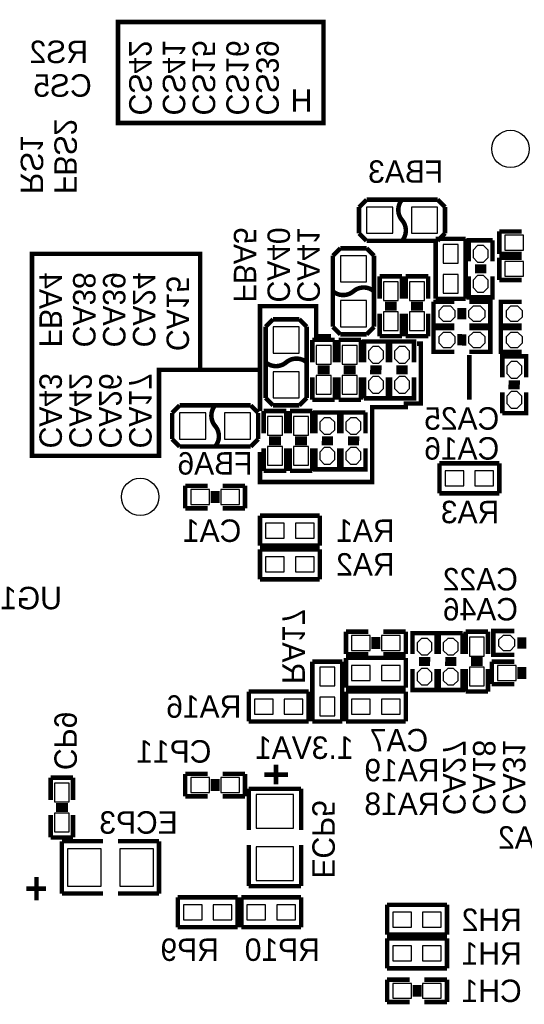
# Model space of a CAD drawing. Extents: x -225 to 585, y -158 to 406.
# Tile 26 of 47: x 26 to 43, y 30 to 63. Entities that reach past the tile are written whole.
import ezdxf

# ---------------------------------------------------------------- set-up
doc = ezdxf.new("R2010")
doc.units = 0
for name, color, linetype in [('BOARD_GEOMETRY_SILKSCREEN_B', 1, 'CONTINUOUS'), ('PACKAGE_GEOMETRY_SILKSCREEN_B', 4, 'CONTINUOUS'), ('PIN_B', 5, 'CONTINUOUS'), ('REF_DES_SILKSCREEN_B', 6, 'CONTINUOUS')]:
    doc.layers.add(name, color=color, linetype=linetype)

msp = doc.modelspace()

# ---------------------------------------------------------------- linework, layer by layer
at = {"layer": 'BOARD_GEOMETRY_SILKSCREEN_B', "const_width": 0.1524}
for points in [[(35.687, 63.119), (28.956, 63.119), (28.956, 59.69), (35.941, 59.69), (35.941, 63.119), (35.687, 63.119)], [(31.623, 55.245), (26.035, 55.245), (26.035, 48.387), (30.353, 48.387), (30.353, 51.308), (31.75, 51.308), (31.75, 55.245), (31.623, 55.245)], [(33.782, 51.308), (33.782, 53.467), (35.687, 53.467), (35.687, 52.451), (36.195, 52.451)], [(33.782, 48.514), (33.782, 47.498), (37.592, 47.498), (37.592, 50.038), (38.735, 50.038), (38.735, 50.165), (39.243, 50.165), (39.243, 52.197), (39.116, 52.197)], [(40.894, 51.816), (40.894, 50.292)], [(31.75, 51.308), (33.782, 51.308), (33.782, 49.911)]]:
    msp.add_lwpolyline(points, dxfattribs=at)
at = {"layer": 'PACKAGE_GEOMETRY_SILKSCREEN_B', "const_width": 0.1524}
for points in [[(37.1475, 56.8325), (37.4015, 57.0865)], [(37.4015, 57.0865), (39.8145, 57.0865)], [(39.8145, 57.0865), (40.0685, 56.8325)], [(37.1475, 55.9435), (37.1475, 56.8325)], [(40.0685, 56.8325), (40.0685, 55.9435)], [(37.4015, 55.6895), (37.1475, 55.9435)], [(39.751, 55.753), (40.767, 55.753)], [(39.751, 53.721), (39.751, 55.753)], [(40.0685, 55.9435), (39.8145, 55.6895)], [(40.767, 55.753), (40.767, 53.721)], [(41.91, 56.007), (41.91, 55.245)], [(42.672, 56.007), (41.91, 56.007)], [(36.2585, 55.1815), (36.5125, 55.4355)], [(36.5125, 55.4355), (37.4015, 55.4355)], [(39.8145, 55.6895), (37.4015, 55.6895)], [(37.4015, 55.4355), (37.6555, 55.1815)], [(40.8686, 54.991), (40.8686, 55.7022), (41.6814, 55.7022)], [(41.6814, 55.7022), (41.6814, 54.991)], [(36.2585, 52.7685), (36.2585, 55.1815)], [(37.6555, 55.1815), (37.6555, 52.7685)], [(41.91, 55.245), (42.672, 55.245)], [(41.91, 55.118), (41.91, 54.356)], [(42.672, 55.118), (41.91, 55.118)], [(41.08958, 54.8132), (41.47058, 54.8132)], [(37.846, 54.483), (37.846, 53.721)], [(38.608, 54.483), (37.846, 54.483)], [(38.608, 53.721), (38.608, 54.483)], [(38.735, 54.483), (38.735, 53.721)], [(39.497, 54.483), (38.735, 54.483)], [(39.497, 53.721), (39.497, 54.483)], [(41.6814, 54.483), (41.6814, 53.7718), (40.8686, 53.7718), (40.8686, 54.483)], [(41.0845, 54.6608), (41.4655, 54.6608)], [(41.91, 54.356), (42.672, 54.356)], [(38.4302, 53.5432), (38.0238, 53.5432)], [(39.3192, 53.5432), (38.9128, 53.5432)], [(40.386, 52.8066), (39.6748, 52.8066), (39.6748, 53.6194)], [(39.6748, 53.6194), (40.386, 53.6194)], [(40.767, 53.721), (39.751, 53.721)], [(40.5638, 53.02758), (40.5638, 53.40858)], [(40.894, 53.6194), (41.6052, 53.6194), (41.6052, 52.8066), (40.894, 52.8066)], [(42.672, 52.8066), (41.9608, 52.8066), (41.9608, 53.6194), (42.672, 53.6194)], [(37.846, 53.213), (37.846, 52.451)], [(38.4302, 53.3908), (38.0238, 53.3908)], [(38.608, 52.451), (38.608, 53.213)], [(38.735, 53.213), (38.735, 52.451)], [(39.3192, 53.3908), (38.9128, 53.3908)], [(39.497, 52.451), (39.497, 53.213)], [(40.7162, 53.0225), (40.7162, 53.4035)], [(33.9725, 52.7685), (34.2265, 53.0225)], [(33.9725, 50.3555), (33.9725, 52.7685)], [(34.2265, 53.0225), (35.1155, 53.0225)], [(35.1155, 53.0225), (35.3695, 52.7685)], [(35.3695, 52.7685), (35.3695, 50.3555)], [(36.5125, 52.5145), (36.2585, 52.7685)], [(37.6555, 52.7685), (37.4015, 52.5145)], [(37.4015, 52.5145), (36.5125, 52.5145)], [(37.846, 52.451), (38.608, 52.451)], [(38.735, 52.451), (39.497, 52.451)], [(40.386, 51.9176), (39.6748, 51.9176), (39.6748, 52.7304)], [(39.6748, 52.7304), (40.386, 52.7304)], [(40.5638, 52.13858), (40.5638, 52.51958)], [(40.7162, 52.1335), (40.7162, 52.5145)], [(40.894, 52.7304), (41.6052, 52.7304), (41.6052, 51.9176), (40.894, 51.9176)], [(42.672, 51.9176), (41.9608, 51.9176), (41.9608, 52.7304), (42.672, 52.7304)], [(35.56, 52.324), (35.56, 51.562)], [(36.322, 52.324), (35.56, 52.324)], [(36.322, 51.562), (36.322, 52.324)], [(36.449, 52.324), (36.449, 51.562)], [(37.211, 52.324), (36.449, 52.324)], [(37.211, 51.562), (37.211, 52.324)], [(37.3126, 51.562), (37.3126, 52.2732), (38.1254, 52.2732), (38.1254, 51.562)], [(38.2016, 51.562), (38.2016, 52.2732), (39.0144, 52.2732), (39.0144, 51.562)], [(42.0116, 51.054), (42.0116, 51.7652), (42.8244, 51.7652), (42.8244, 51.054)], [(36.1442, 51.3842), (35.7378, 51.3842)], [(36.1442, 51.2318), (35.7378, 51.2318)], [(37.0332, 51.3842), (36.6268, 51.3842)], [(37.0332, 51.2318), (36.6268, 51.2318)], [(37.90442, 51.2318), (37.52342, 51.2318)], [(37.9095, 51.3842), (37.5285, 51.3842)], [(38.79342, 51.2318), (38.41242, 51.2318)], [(38.7985, 51.3842), (38.4175, 51.3842)], [(35.56, 51.054), (35.56, 50.292)], [(36.322, 50.292), (36.322, 51.054)], [(36.449, 51.054), (36.449, 50.292)], [(37.211, 50.292), (37.211, 51.054)], [(38.1254, 51.054), (38.1254, 50.3428), (37.3126, 50.3428)], [(37.3126, 50.3428), (37.3126, 51.054)], [(39.0144, 51.054), (39.0144, 50.3428), (38.2016, 50.3428)], [(38.2016, 50.3428), (38.2016, 51.054)], [(42.6085, 50.8762), (42.2275, 50.8762)], [(42.8244, 50.546), (42.8244, 49.8348), (42.0116, 49.8348)], [(42.0116, 49.8348), (42.0116, 50.546)], [(42.60342, 50.7238), (42.22242, 50.7238)], [(30.7975, 49.8475), (31.0515, 50.1015)], [(31.0515, 50.1015), (33.4645, 50.1015)], [(33.4645, 50.1015), (33.7185, 49.8475)], [(34.2265, 50.1015), (33.9725, 50.3555)], [(35.1155, 50.1015), (34.2265, 50.1015)], [(35.3695, 50.3555), (35.1155, 50.1015)], [(35.56, 50.292), (36.322, 50.292)], [(36.449, 50.292), (37.211, 50.292)], [(30.7975, 48.9585), (30.7975, 49.8475)], [(33.7185, 49.8475), (33.7185, 48.9585)], [(33.909, 49.911), (33.909, 49.149)], [(34.671, 49.911), (33.909, 49.911)], [(34.671, 49.149), (34.671, 49.911)], [(34.798, 49.911), (34.798, 49.149)], [(35.56, 49.911), (34.798, 49.911)], [(35.56, 49.149), (35.56, 49.911)], [(35.6616, 49.149), (35.6616, 49.8602), (36.4744, 49.8602)], [(36.4744, 49.8602), (36.4744, 49.149)], [(36.5506, 49.149), (36.5506, 49.8602), (37.3634, 49.8602)], [(37.3634, 49.8602), (37.3634, 49.149)], [(31.0515, 48.7045), (30.7975, 48.9585)], [(33.7185, 48.9585), (33.4645, 48.7045)], [(34.0868, 48.9712), (34.4932, 48.9712)], [(34.0868, 48.8188), (34.4932, 48.8188)], [(34.9758, 48.9712), (35.3822, 48.9712)], [(34.9758, 48.8188), (35.3822, 48.8188)], [(35.8775, 48.8188), (36.2585, 48.8188)], [(35.88258, 48.9712), (36.26358, 48.9712)], [(36.7665, 48.8188), (37.1475, 48.8188)], [(36.77158, 48.9712), (37.15258, 48.9712)], [(33.4645, 48.7045), (31.0515, 48.7045)], [(33.909, 48.641), (33.909, 47.879)], [(34.671, 47.879), (34.671, 48.641)], [(34.798, 48.641), (34.798, 47.879)], [(35.56, 47.879), (35.56, 48.641)], [(36.4744, 48.641), (36.4744, 47.9298), (35.6616, 47.9298), (35.6616, 48.641)], [(37.3634, 48.641), (37.3634, 47.9298), (36.5506, 47.9298), (36.5506, 48.641)], [(39.878, 48.133), (41.91, 48.133)], [(39.878, 47.117), (39.878, 48.133)], [(41.91, 48.133), (41.91, 47.117)], [(33.909, 47.879), (34.671, 47.879)], [(34.798, 47.879), (35.56, 47.879)], [(31.242, 47.371), (31.242, 46.609)], [(32.004, 47.371), (31.242, 47.371)], [(32.1818, 47.1932), (32.1818, 46.7868)], [(32.3342, 47.1932), (32.3342, 46.7868)], [(33.274, 47.371), (32.512, 47.371)], [(33.274, 46.609), (33.274, 47.371)], [(41.91, 47.117), (39.878, 47.117)], [(31.242, 46.609), (32.004, 46.609)], [(32.512, 46.609), (33.274, 46.609)], [(33.782, 46.355), (35.814, 46.355)], [(33.782, 45.339), (33.782, 46.355)], [(35.814, 46.355), (35.814, 45.339)], [(35.814, 45.339), (33.782, 45.339)], [(33.782, 45.212), (35.814, 45.212)], [(33.782, 44.196), (33.782, 45.212)], [(35.814, 45.212), (35.814, 44.196)], [(35.814, 44.196), (33.782, 44.196)], [(36.703, 42.418), (36.703, 41.656)], [(37.465, 42.418), (36.703, 42.418)], [(38.735, 42.418), (37.973, 42.418)], [(38.735, 41.656), (38.735, 42.418)], [(40.767, 42.418), (40.767, 41.656)], [(41.529, 42.418), (40.767, 42.418)], [(41.529, 41.656), (41.529, 42.418)], [(42.418, 41.6306), (41.7068, 41.6306), (41.7068, 42.4434), (42.418, 42.4434)], [(37.6428, 42.2402), (37.6428, 41.8338)], [(37.7952, 42.2402), (37.7952, 41.8338)], [(38.9636, 41.656), (38.9636, 42.3672), (39.7764, 42.3672)], [(39.7764, 42.3672), (39.7764, 41.656)], [(39.8526, 41.656), (39.8526, 42.3672), (40.6654, 42.3672)], [(40.6654, 42.3672), (40.6654, 41.656)], [(42.5958, 42.2275), (42.5958, 41.8465)], [(42.7482, 42.22242), (42.7482, 41.84142)], [(35.56, 39.37), (35.56, 41.402)], [(35.56, 41.402), (36.576, 41.402)], [(36.576, 41.402), (36.576, 39.37)], [(36.703, 41.656), (37.465, 41.656)], [(36.703, 41.529), (38.735, 41.529)], [(36.703, 40.513), (36.703, 41.529)], [(37.973, 41.656), (38.735, 41.656)], [(38.735, 41.529), (38.735, 40.513)], [(39.18458, 41.4782), (39.56558, 41.4782)], [(40.07358, 41.4782), (40.45458, 41.4782)], [(40.9448, 41.4782), (41.3512, 41.4782)], [(41.656, 41.402), (41.656, 40.64)], [(42.418, 41.402), (41.656, 41.402)], [(39.7764, 41.148), (39.7764, 40.4368), (38.9636, 40.4368), (38.9636, 41.148)], [(39.1795, 41.3258), (39.5605, 41.3258)], [(40.6654, 41.148), (40.6654, 40.4368), (39.8526, 40.4368), (39.8526, 41.148)], [(40.0685, 41.3258), (40.4495, 41.3258)], [(40.767, 41.148), (40.767, 40.386)], [(40.9448, 41.3258), (41.3512, 41.3258)], [(41.529, 40.386), (41.529, 41.148)], [(42.5958, 41.2242), (42.5958, 40.8178)], [(42.7482, 41.2242), (42.7482, 40.8178)], [(33.401, 40.386), (35.433, 40.386)], [(33.401, 39.37), (33.401, 40.386)], [(35.433, 40.386), (35.433, 39.37)], [(38.735, 40.513), (36.703, 40.513)], [(36.703, 40.386), (38.735, 40.386)], [(36.703, 39.37), (36.703, 40.386)], [(38.735, 40.386), (38.735, 39.37)], [(40.767, 40.386), (41.529, 40.386)], [(41.656, 40.64), (42.418, 40.64)], [(35.433, 39.37), (33.401, 39.37)], [(36.576, 39.37), (35.56, 39.37)], [(38.735, 39.37), (36.703, 39.37)], [(34.3281, 37.9095), (34.3281, 37.2364)], [(26.67, 37.465), (26.67, 36.703)], [(27.432, 37.465), (26.67, 37.465)], [(27.432, 36.703), (27.432, 37.465)], [(31.242, 37.592), (31.242, 36.83)], [(32.004, 37.592), (31.242, 37.592)], [(32.1818, 37.4142), (32.1818, 37.0078)], [(32.3342, 37.4142), (32.3342, 37.0078)], [(33.274, 37.592), (32.512, 37.592)], [(33.274, 36.83), (33.274, 37.592)], [(33.9344, 37.5666), (34.72815, 37.5666)], [(33.401, 35.687), (33.401, 37.084)], [(33.401, 37.084), (35.179, 37.084)], [(35.179, 37.084), (35.179, 35.687)], [(31.242, 36.83), (32.004, 36.83)], [(32.512, 36.83), (33.274, 36.83)], [(27.2542, 36.5252), (26.8478, 36.5252)], [(27.2542, 36.3728), (26.8478, 36.3728)], [(26.67, 36.195), (26.67, 35.433)], [(27.432, 35.433), (27.432, 36.195)], [(26.67, 35.433), (27.432, 35.433)], [(27.051, 33.528), (27.051, 35.306)], [(27.051, 35.306), (28.448, 35.306)], [(30.353, 35.306), (28.956, 35.306)], [(30.353, 33.528), (30.353, 35.306)], [(33.401, 35.179), (33.401, 33.782)], [(35.179, 33.782), (35.179, 35.179)], [(26.1874, 33.2994), (26.1874, 34.09315)], [(25.8445, 33.6931), (26.5176, 33.6931)], [(33.401, 33.782), (35.179, 33.782)], [(28.448, 33.528), (27.051, 33.528)], [(28.956, 33.528), (30.353, 33.528)], [(30.988, 33.401), (33.02, 33.401)], [(30.988, 32.385), (30.988, 33.401)], [(33.02, 33.401), (33.02, 32.385)], [(33.147, 33.401), (35.179, 33.401)], [(33.147, 32.385), (33.147, 33.401)], [(35.179, 33.401), (35.179, 32.385)], [(38.1, 33.147), (40.132, 33.147)], [(38.1, 32.131), (38.1, 33.147)], [(40.132, 33.147), (40.132, 32.131)], [(33.02, 32.385), (30.988, 32.385)], [(35.179, 32.385), (33.147, 32.385)], [(40.132, 32.131), (38.1, 32.131)], [(38.1, 32.004), (40.132, 32.004)], [(38.1, 30.988), (38.1, 32.004)], [(40.132, 32.004), (40.132, 30.988)], [(40.132, 30.988), (38.1, 30.988)], [(38.1, 30.607), (38.1, 29.845)], [(38.862, 30.607), (38.1, 30.607)], [(39.0398, 30.0228), (39.0398, 30.4292)], [(39.1922, 30.0228), (39.1922, 30.4292)], [(40.132, 30.607), (39.37, 30.607)], [(40.132, 29.845), (40.132, 30.607)], [(38.1, 29.845), (38.862, 29.845)], [(39.37, 29.845), (40.132, 29.845)]]:
    msp.add_lwpolyline(points, dxfattribs=at)
for points in [[(38.608, 57.0865, 0.366409), (38.608, 56.387746)], [(38.608, 56.387746), (38.608, 56.388, -0.366409), (38.608, 55.689246)], [(37.6555, 53.975, 0.366409), (36.956746, 53.975)], [(36.956746, 53.975), (36.957, 53.975, -0.366409), (36.258246, 53.975)], [(33.9725, 51.562, 0.366409), (34.671254, 51.562)], [(34.671254, 51.562), (34.671, 51.562, -0.366409), (35.369754, 51.562)], [(32.258, 50.1015, 0.366409), (32.258, 49.402746)], [(32.258, 49.402746), (32.258, 49.403, -0.366409), (32.258, 48.704246)]]:
    msp.add_lwpolyline(points, format="xyb", dxfattribs=at)
at = {"layer": 'PIN_B'}
for points in [[(37.4015, 56.8325), (37.4015, 55.9435), (38.2905, 55.9435), (38.2905, 56.8325)], [(38.9255, 56.8325), (38.9255, 55.9435), (39.8145, 55.9435), (39.8145, 56.8325)], [(42.7355, 55.372), (42.7355, 55.88), (42.1005, 55.88), (42.1005, 55.372)], [(40.005, 54.9275), (40.513, 54.9275), (40.513, 55.5625), (40.005, 55.5625)], [(41.021, 55.118), (41.1734, 54.9656), (41.3766, 54.9656), (41.529, 55.118), (41.529, 55.372), (41.3766, 55.5244), (41.1734, 55.5244), (41.021, 55.372)], [(37.4015, 55.1815), (36.5125, 55.1815), (36.5125, 54.2925), (37.4015, 54.2925)], [(42.7355, 54.483), (42.7355, 54.991), (42.1005, 54.991), (42.1005, 54.483)], [(40.005, 53.9115), (40.513, 53.9115), (40.513, 54.5465), (40.005, 54.5465)], [(41.021, 54.102), (41.1734, 53.9496), (41.3766, 53.9496), (41.529, 54.102), (41.529, 54.356), (41.3766, 54.5084), (41.1734, 54.5084), (41.021, 54.356)], [(37.973, 53.6575), (38.481, 53.6575), (38.481, 54.2925), (37.973, 54.2925)], [(38.862, 53.6575), (39.37, 53.6575), (39.37, 54.2925), (38.862, 54.2925)], [(37.4015, 53.6575), (36.5125, 53.6575), (36.5125, 52.7685), (37.4015, 52.7685)], [(37.973, 52.6415), (38.481, 52.6415), (38.481, 53.2765), (37.973, 53.2765)], [(38.862, 52.6415), (39.37, 52.6415), (39.37, 53.2765), (38.862, 53.2765)], [(40.259, 52.959), (40.4114, 53.1114), (40.4114, 53.3146), (40.259, 53.467), (40.005, 53.467), (39.8526, 53.3146), (39.8526, 53.1114), (40.005, 52.959)], [(41.275, 52.959), (41.4274, 53.1114), (41.4274, 53.3146), (41.275, 53.467), (41.021, 53.467), (40.8686, 53.3146), (40.8686, 53.1114), (41.021, 52.959)], [(42.291, 53.467), (42.1386, 53.3146), (42.1386, 53.1114), (42.291, 52.959), (42.545, 52.959), (42.6974, 53.1114), (42.6974, 53.3146), (42.545, 53.467)], [(34.2265, 51.8795), (35.1155, 51.8795), (35.1155, 52.7685), (34.2265, 52.7685)], [(40.259, 52.07), (40.4114, 52.2224), (40.4114, 52.4256), (40.259, 52.578), (40.005, 52.578), (39.8526, 52.4256), (39.8526, 52.2224), (40.005, 52.07)], [(41.275, 52.07), (41.4274, 52.2224), (41.4274, 52.4256), (41.275, 52.578), (41.021, 52.578), (40.8686, 52.4256), (40.8686, 52.2224), (41.021, 52.07)], [(42.291, 52.578), (42.1386, 52.4256), (42.1386, 52.2224), (42.291, 52.07), (42.545, 52.07), (42.6974, 52.2224), (42.6974, 52.4256), (42.545, 52.578)], [(35.687, 51.4985), (36.195, 51.4985), (36.195, 52.1335), (35.687, 52.1335)], [(36.576, 51.4985), (37.084, 51.4985), (37.084, 52.1335), (36.576, 52.1335)], [(37.973, 51.943), (37.8206, 52.0954), (37.6174, 52.0954), (37.465, 51.943), (37.465, 51.689), (37.6174, 51.5366), (37.8206, 51.5366), (37.973, 51.689)], [(38.862, 51.943), (38.7096, 52.0954), (38.5064, 52.0954), (38.354, 51.943), (38.354, 51.689), (38.5064, 51.5366), (38.7096, 51.5366), (38.862, 51.689)], [(42.672, 51.435), (42.5196, 51.5874), (42.3164, 51.5874), (42.164, 51.435), (42.164, 51.181), (42.3164, 51.0286), (42.5196, 51.0286), (42.672, 51.181)], [(34.2265, 50.3555), (35.1155, 50.3555), (35.1155, 51.2445), (34.2265, 51.2445)], [(35.687, 50.4825), (36.195, 50.4825), (36.195, 51.1175), (35.687, 51.1175)], [(36.576, 50.4825), (37.084, 50.4825), (37.084, 51.1175), (36.576, 51.1175)], [(37.973, 50.927), (37.8206, 51.0794), (37.6174, 51.0794), (37.465, 50.927), (37.465, 50.673), (37.6174, 50.5206), (37.8206, 50.5206), (37.973, 50.673)], [(38.862, 50.927), (38.7096, 51.0794), (38.5064, 51.0794), (38.354, 50.927), (38.354, 50.673), (38.5064, 50.5206), (38.7096, 50.5206), (38.862, 50.673)], [(42.672, 50.419), (42.5196, 50.5714), (42.3164, 50.5714), (42.164, 50.419), (42.164, 50.165), (42.3164, 50.0126), (42.5196, 50.0126), (42.672, 50.165)], [(31.0515, 49.8475), (31.0515, 48.9585), (31.9405, 48.9585), (31.9405, 49.8475)], [(32.5755, 49.8475), (32.5755, 48.9585), (33.4645, 48.9585), (33.4645, 49.8475)], [(34.544, 49.7205), (34.036, 49.7205), (34.036, 49.0855), (34.544, 49.0855)], [(35.433, 49.7205), (34.925, 49.7205), (34.925, 49.0855), (35.433, 49.0855)], [(35.814, 49.276), (35.9664, 49.1236), (36.1696, 49.1236), (36.322, 49.276), (36.322, 49.53), (36.1696, 49.6824), (35.9664, 49.6824), (35.814, 49.53)], [(36.703, 49.276), (36.8554, 49.1236), (37.0586, 49.1236), (37.211, 49.276), (37.211, 49.53), (37.0586, 49.6824), (36.8554, 49.6824), (36.703, 49.53)], [(34.544, 48.7045), (34.036, 48.7045), (34.036, 48.0695), (34.544, 48.0695)], [(35.433, 48.7045), (34.925, 48.7045), (34.925, 48.0695), (35.433, 48.0695)], [(35.814, 48.26), (35.9664, 48.1076), (36.1696, 48.1076), (36.322, 48.26), (36.322, 48.514), (36.1696, 48.6664), (35.9664, 48.6664), (35.814, 48.514)], [(36.703, 48.26), (36.8554, 48.1076), (37.0586, 48.1076), (37.211, 48.26), (37.211, 48.514), (37.0586, 48.6664), (36.8554, 48.6664), (36.703, 48.514)], [(40.7035, 47.371), (40.7035, 47.879), (40.0685, 47.879), (40.0685, 47.371)], [(41.7195, 47.371), (41.7195, 47.879), (41.0845, 47.879), (41.0845, 47.371)], [(32.0675, 46.736), (32.0675, 47.244), (31.4325, 47.244), (31.4325, 46.736)], [(33.0835, 46.736), (33.0835, 47.244), (32.4485, 47.244), (32.4485, 46.736)], [(34.6075, 45.593), (34.6075, 46.101), (33.9725, 46.101), (33.9725, 45.593)], [(35.6235, 45.593), (35.6235, 46.101), (34.9885, 46.101), (34.9885, 45.593)], [(34.6075, 44.45), (34.6075, 44.958), (33.9725, 44.958), (33.9725, 44.45)], [(35.6235, 44.45), (35.6235, 44.958), (34.9885, 44.958), (34.9885, 44.45)], [(37.5285, 41.783), (37.5285, 42.291), (36.8935, 42.291), (36.8935, 41.783)], [(38.5445, 41.783), (38.5445, 42.291), (37.9095, 42.291), (37.9095, 41.783)], [(39.116, 41.783), (39.2684, 41.6306), (39.4716, 41.6306), (39.624, 41.783), (39.624, 42.037), (39.4716, 42.1894), (39.2684, 42.1894), (39.116, 42.037)], [(40.005, 41.783), (40.1574, 41.6306), (40.3606, 41.6306), (40.513, 41.783), (40.513, 42.037), (40.3606, 42.1894), (40.1574, 42.1894), (40.005, 42.037)], [(41.402, 42.2275), (40.894, 42.2275), (40.894, 41.5925), (41.402, 41.5925)], [(42.037, 42.291), (41.8846, 42.1386), (41.8846, 41.9354), (42.037, 41.783), (42.291, 41.783), (42.4434, 41.9354), (42.4434, 42.1386), (42.291, 42.291)], [(36.322, 41.2115), (35.814, 41.2115), (35.814, 40.5765), (36.322, 40.5765)], [(36.8935, 41.275), (36.8935, 40.767), (37.5285, 40.767), (37.5285, 41.275)], [(37.9095, 41.275), (37.9095, 40.767), (38.5445, 40.767), (38.5445, 41.275)], [(39.116, 40.767), (39.2684, 40.6146), (39.4716, 40.6146), (39.624, 40.767), (39.624, 41.021), (39.4716, 41.1734), (39.2684, 41.1734), (39.116, 41.021)], [(40.005, 40.767), (40.1574, 40.6146), (40.3606, 40.6146), (40.513, 40.767), (40.513, 41.021), (40.3606, 41.1734), (40.1574, 41.1734), (40.005, 41.021)], [(41.402, 41.2115), (40.894, 41.2115), (40.894, 40.5765), (41.402, 40.5765)], [(42.4815, 40.767), (42.4815, 41.275), (41.8465, 41.275), (41.8465, 40.767)], [(33.5915, 40.132), (33.5915, 39.624), (34.2265, 39.624), (34.2265, 40.132)], [(34.6075, 40.132), (34.6075, 39.624), (35.2425, 39.624), (35.2425, 40.132)], [(36.322, 40.1955), (35.814, 40.1955), (35.814, 39.5605), (36.322, 39.5605)], [(36.8935, 40.132), (36.8935, 39.624), (37.5285, 39.624), (37.5285, 40.132)], [(37.9095, 40.132), (37.9095, 39.624), (38.5445, 39.624), (38.5445, 40.132)], [(32.0675, 36.957), (32.0675, 37.465), (31.4325, 37.465), (31.4325, 36.957)], [(33.0835, 36.957), (33.0835, 37.465), (32.4485, 37.465), (32.4485, 36.957)], [(26.797, 36.6395), (27.305, 36.6395), (27.305, 37.2745), (26.797, 37.2745)], [(34.925, 36.8935), (33.655, 36.8935), (33.655, 35.7505), (34.925, 35.7505)], [(26.797, 35.6235), (27.305, 35.6235), (27.305, 36.2585), (26.797, 36.2585)], [(34.925, 35.1155), (33.655, 35.1155), (33.655, 33.9725), (34.925, 33.9725)], [(27.2415, 35.052), (27.2415, 33.782), (28.3845, 33.782), (28.3845, 35.052)], [(29.0195, 35.052), (29.0195, 33.782), (30.1625, 33.782), (30.1625, 35.052)], [(31.8135, 32.639), (31.8135, 33.147), (31.1785, 33.147), (31.1785, 32.639)], [(32.8295, 32.639), (32.8295, 33.147), (32.1945, 33.147), (32.1945, 32.639)], [(33.3375, 33.147), (33.3375, 32.639), (33.9725, 32.639), (33.9725, 33.147)], [(34.3535, 33.147), (34.3535, 32.639), (34.9885, 32.639), (34.9885, 33.147)], [(38.2905, 32.893), (38.2905, 32.385), (38.9255, 32.385), (38.9255, 32.893)], [(39.3065, 32.893), (39.3065, 32.385), (39.9415, 32.385), (39.9415, 32.893)], [(38.2905, 31.75), (38.2905, 31.242), (38.9255, 31.242), (38.9255, 31.75)], [(39.3065, 31.75), (39.3065, 31.242), (39.9415, 31.242), (39.9415, 31.75)], [(38.2905, 30.48), (38.2905, 29.972), (38.9255, 29.972), (38.9255, 30.48)], [(39.3065, 30.48), (39.3065, 29.972), (39.9415, 29.972), (39.9415, 30.48)]]:
    msp.add_lwpolyline(points, close=True, dxfattribs=at)
for centre in [(42.291, 58.80862), (29.71038, 46.994826)]:
    msp.add_circle(centre, 0.635, dxfattribs=at)

# ---------------------------------------------------------------- texts
at = {"layer": 'BOARD_GEOMETRY_SILKSCREEN_B', "text_generation_flag": 2, "width": 1.000333}
for s, p in [('H', (35.56, 60.071)), ('1.3VA1', (36.957, 38.1)), ('1.3VA2', (45.212, 35.052))]:
    msp.add_text(s, height=0.762, dxfattribs=at).set_placement(p)
at = {"layer": 'REF_DES_SILKSCREEN_B', "text_generation_flag": 2, "width": 1.000333}
for s, p in [('RS2', (27.94, 61.722)), ('CS5', (28.067, 60.579)), ('FBA3', (40.005, 57.658)), ('CA25', (41.91, 49.276)), ('CA16', (41.91, 48.26)), ('FBA6', (33.528, 47.752)), ('RA3', (41.91, 46.101)), ('CA1', (33.147, 45.466)), ('RA1', (38.354254, 45.466)), ('RA2', (38.354254, 44.323)), ('CA22', (42.542968, 43.81754)), ('UG1', (27.051, 43.18)), ('CA46', (42.545254, 42.799)), ('RA16', (33.147, 39.497)), ('CA7', (39.497254, 38.354)), ('CP11', (32.131, 37.973)), ('RA19', (39.878254, 37.338)), ('RA18', (39.878254, 36.195)), ('ECP3', (30.988, 35.56)), ('RH2', (42.672254, 32.258)), ('RP9', (32.385, 31.242)), ('RP10', (35.814254, 31.242)), ('RH1', (42.672254, 31.115)), ('CH1', (42.672254, 29.845))]:
    msp.add_text(s, height=0.762, dxfattribs=at).set_placement(p)
for s, p in [('CS42', (29.337, 59.944)), ('CS41', (30.48, 59.944)), ('CS15', (31.496, 59.944)), ('CS16', (32.639, 59.944)), ('CS39', (33.655, 59.944)), ('FBS2', (26.797, 57.277)), ('RS1', (25.654, 57.277)), ('FBA5', (32.893, 53.594)), ('CA40', (34.036, 53.593492)), ('CA41', (35.052, 53.594)), ('FBA4', (26.289, 52.069492)), ('CA24', (29.464, 52.07)), ('CA38', (27.432, 52.07)), ('CA39', (28.448, 52.07)), ('CA15', (30.607, 51.943)), ('CA43', (26.289, 48.640746)), ('CA42', (27.305, 48.640746)), ('CA26', (28.31846, 48.638206)), ('CA17', (29.337, 48.641)), ('RA17', (34.544, 40.64)), ('CP9', (26.797, 37.719)), ('CA27', (40.00246, 36.192206)), ('CA18', (41.01846, 36.192206)), ('CA31', (42.037, 36.195)), ('ECP5', (35.56, 34.036))]:
    msp.add_text(s, height=0.762, rotation=270, dxfattribs=at).set_placement(p)

doc.saveas('drawing.dxf')
